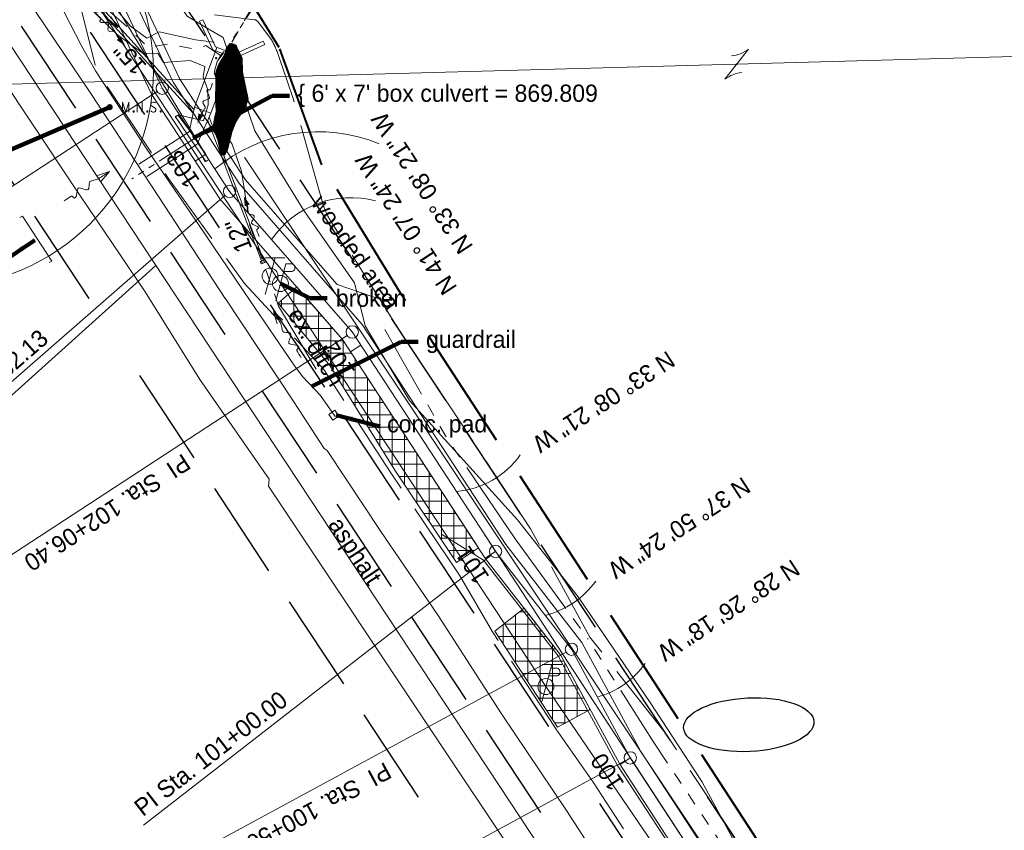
# Model space of a CAD drawing. Header units: feet. Extents: x 2433273 to 2447442, y 555003 to 575201.
# Tile 10 of 226: x 2439864 to 2440263, y 560756 to 561085. Entities that reach past the tile are written whole.
import ezdxf
from ezdxf.enums import TextEntityAlignment as Align

# ---------------------------------------------------------------- set-up
doc = ezdxf.new("R2010")
doc.units = ezdxf.units.FT
doc.header["$LTSCALE"] = 50
doc.header["$MEASUREMENT"] = 0
for name, pattern in [('cl20', [100, 5, -5, 80, -5, 5]), ('cl50', [100, 7.5, -7.5, 70, -7.5, 7.5]), ('constlimit', [0.85, 0.65, -0.1, -0.1]), ('DGN Style 1', [291.026069, 0.484236, -290.541832]), ('DGN Style 2', [484.236387, 290.541832, -193.694555]), ('DGN Style 3', [677.930942, 484.236387, -193.694555]), ('DGN Style 5', [338.965471, 145.270916, -193.694555]), ('esmtshpr', [5.35, 1, -0.175, -0.175, 4]), ('esmtuex', [4.65, 0.8, -0.275, -0.275, 0.8, -0.3, 0.8, -0.3, 0.8, -0.3]), ('fencepr', [1, 0.925, 0.075]), ('rowex', [4.85, 0.8, -0.375, -0.375, 0.8, -0.3, 0.8, -0.3, 0.8, -0.3]), ('stream', [1.4, 0.7, -0.1, 0.1, -0.1, 0.1, -0.1, 0.1, -0.1]), ('treert', [0.3, -0.15, -0.15])]:
    doc.linetypes.add(name, pattern=pattern)
for name, color, linetype, lineweight in [('DR_P_Ditch', 133, 'stream', 13), ('DR_P_Flow_Arrow', 151, 'Continuous', 13), ('DR_P_Headwall', 120, 'Continuous', 13), ('DR_P_Storm_Sewer', 151, 'Continuous', 13), ('DR_P_Text', 7, 'Continuous', 13), ('DR_X_Culvert', 4, 'DGN Style 1', 0), ('DR_X_Ditch', 133, 'stream', 0), ('DR_X_Flow_Arrow', 151, 'Continuous', 0), ('DR_X_Headwall', 120, 'DGN Style 1', 0), ('DV_X_Property_Line', 7, 'Continuous', 0), ('DV_X_Property_Line (Construction)', 7, 'Continuous', 0), ('DV_X_Section_VMS_Line', 6, 'DGN Style 2', 0), ('EV_Ecological_Wetlands', 151, 'stream', 13), ('GE_P_CL_50', 7, 'cl50', 13), ('PV_P_Bikeway', 193, 'Continuous', 13), ('PV_X_EOP', 7, 'DGN Style 3', 0), ('RD_P_Fence', 230, 'fencepr', 13), ('RD_X_Concrete_Pad', 9, 'DGN Style 5', 0), ('RD_X_GR_Rt', 97, 'Continuous', 0), ('RW_P_Const_Limits', 120, 'constlimit', 0), ('RW_P_Esmt_SH', 193, 'esmtshpr', 40), ('RW_X_CL_20', 6, 'cl20', 0), ('RW_X_Esmt_U', 6, 'esmtuex', 30), ('RW_X_Fee_RW', 6, 'rowex', 30), ('SV_P_Control_Cells_Set', 7, 'Continuous', 0), ('SV_X_Break_Lines', 4, 'DGN Style 2', 0), ('SV_X_Text', 7, 'Continuous', 0), ('SV_X_Top_of_Bank', 97, 'DGN Style 2', 0), ('UT_X_Electric_Cells', 1, 'Continuous', 0), ('UT_X_Gas', 2, 'Continuous', 0), ('UT_X_Misc_Cells', 7, 'Continuous', 0), ('UT_X_Overhead_Electric', 1, 'Continuous', 0), ('UT_X_Telecom_Cells', 30, 'Continuous', 0), ('VG_P_Cells', 3, 'Continuous', 13), ('VG_X_Tree_Line_Rt', 3, 'treert', 0)]:
    doc.layers.add(name, color=color, linetype=linetype, lineweight=lineweight)
doc.layers.add('GK_Visualization', color=30, linetype='Continuous', lineweight=13, plot=False)
doc.styles.add('Slanted-Normal LS 0.50', font='font31.shx', dxfattribs={"height": 0.14})
doc.styles.add('Slanted-Normal LS 0.50_0', font='font31.shx')
doc.styles.add('Style-font30', font='font30.shx')
doc.styles.add('Style-font31', font='font31.shx')
doc.dimstyles.new('Dec-0  Slanted', dxfattribs={"dimscale": 50, "dimtxt": 0.14, "dimasz": 0.14, "dimexe": 0.07, "dimexo": 0.07, "dimgap": 0.07, "dimtad": 1, "dimdec": 0, "dimzin": 3, "dimdsep": 46, "dimtxsty": 'Slanted-Normal LS 0.50_0', "dimcen": 0.09, "dimclrd": 97, "dimclre": 97, "dimclrt": 7, "dimadec": 0, "dimazin": 3, "dimtfac": 1, "dimtdec": 0, "dimtofl": 0, "dimtmove": 1, "dimatfit": 1, "dimfxl": 1, "dimtzin": 3, "dimlwd": 0, "dimlwe": 0, "dimarcsym": 0})

# ---------------------------------------------------------------- blocks, each defined once
blk = doc.blocks.new('X_52')
at = {"layer": 'GK_Visualization', "color": 1, "linetype": 'Continuous', "lineweight": 0}
for p, q in [((-0.07, -0.07), (0.07, 0.07)), ((-0.07, 0.07), (0.07, -0.07))]:
    blk.add_line(p, q, dxfattribs=at)
blk = doc.blocks.new('X_88')
at = {"layer": 'GK_Visualization', "color": 1, "linetype": 'Continuous', "lineweight": 0}
for p, q in [((-0.07, -0.07), (0.07, 0.07)), ((-0.07, 0.07), (0.07, -0.07))]:
    blk.add_line(p, q, dxfattribs=at)
blk = doc.blocks.new('X_89')
at = {"layer": 'GK_Visualization', "color": 1, "linetype": 'Continuous', "lineweight": 0}
for p, q in [((-0.07, -0.07), (0.07, 0.07)), ((-0.07, 0.07), (0.07, -0.07))]:
    blk.add_line(p, q, dxfattribs=at)
blk = doc.blocks.new('X_90')
at = {"layer": 'GK_Visualization', "color": 1, "linetype": 'Continuous', "lineweight": 0}
for p, q in [((-0.07, -0.07), (0.07, 0.07)), ((-0.07, 0.07), (0.07, -0.07))]:
    blk.add_line(p, q, dxfattribs=at)
blk = doc.blocks.new('DFL-X_7')
at = {"layer": 'DR_X_Flow_Arrow', "color": 151, "linetype": 'Continuous', "lineweight": 0, "flags": 128}
blk.add_lwpolyline([(-0.08, -0.0214), (0, 0), (-0.08, 0.0215)], dxfattribs=at)
at = {"layer": 'DR_X_Flow_Arrow', "color": 151, "linetype": 'Continuous', "lineweight": 0}
blk.add_open_spline([(0, 0), (-0.0277, 0.0001), (-0.0554, 0.0002), (-0.0831, 0.0003), (-0.0943, 0.0003), (-0.1051, 0.005), (-0.116, 0.0078), (-0.1231, 0.0095), (-0.1298, 0.0131), (-0.1368, 0.015), (-0.1547, 0.0198), (-0.1638, -0.0202), (-0.1793, -0.0217), (-0.1968, -0.0235), (-0.2129, 0.0182), (-0.2278, 0.0195), (-0.244, 0.0209), (-0.2647, -0.0282), (-0.2838, -0.0217), (-0.2906, -0.0194), (-0.2867, 0.0007), (-0.2951, 0.0006), (-0.3134, 0.0004), (-0.3317, 0.0002), (-0.35, 0)], degree=3, knots=[0, 0, 0, 0, 0.203531, 0.203531, 0.203531, 0.286234, 0.286234, 0.286234, 0.340272, 0.340272, 0.340272, 0.477755, 0.477755, 0.477755, 0.633727, 0.633727, 0.633727, 0.804111, 0.804111, 0.804111, 0.865463, 0.865463, 0.865463, 1, 1, 1, 1], dxfattribs=at)
blk = doc.blocks.new('DFL-X_8')
at = {"layer": 'DR_X_Flow_Arrow', "color": 151, "linetype": 'Continuous', "lineweight": 0, "flags": 128}
blk.add_lwpolyline([(-0.08, -0.0214), (0, 0), (-0.08, 0.0215)], dxfattribs=at)
at = {"layer": 'DR_X_Flow_Arrow', "color": 151, "linetype": 'Continuous', "lineweight": 0}
blk.add_open_spline([(0, 0), (-0.0277, 0.0001), (-0.0554, 0.0002), (-0.0831, 0.0003), (-0.0943, 0.0003), (-0.1051, 0.005), (-0.116, 0.0078), (-0.1231, 0.0095), (-0.1298, 0.0131), (-0.1368, 0.015), (-0.1547, 0.0198), (-0.1638, -0.0202), (-0.1793, -0.0217), (-0.1968, -0.0235), (-0.2129, 0.0182), (-0.2277, 0.0195), (-0.2439, 0.0209), (-0.2649, -0.028), (-0.2837, -0.0217), (-0.2905, -0.0195), (-0.2867, 0.0007), (-0.2951, 0.0006), (-0.3134, 0.0004), (-0.3317, 0.0002), (-0.35, 0)], degree=3, knots=[0, 0, 0, 0, 0.203531, 0.203531, 0.203531, 0.286234, 0.286234, 0.286234, 0.340272, 0.340272, 0.340272, 0.477755, 0.477755, 0.477755, 0.633727, 0.633727, 0.633727, 0.804111, 0.804111, 0.804111, 0.865463, 0.865463, 0.865463, 1, 1, 1, 1], dxfattribs=at)
blk = doc.blocks.new('DFL-X_9')
at = {"layer": 'DR_X_Flow_Arrow', "color": 151, "linetype": 'Continuous', "lineweight": 0, "flags": 128}
blk.add_lwpolyline([(-0.08, -0.0214), (0, 0), (-0.08, 0.0215)], dxfattribs=at)
at = {"layer": 'DR_X_Flow_Arrow', "color": 151, "linetype": 'Continuous', "lineweight": 0}
blk.add_open_spline([(0, 0), (-0.0277, 0.0001), (-0.0554, 0.0002), (-0.0831, 0.0002), (-0.0943, 0.0003), (-0.1052, 0.005), (-0.116, 0.0077), (-0.1231, 0.0095), (-0.1299, 0.0131), (-0.1368, 0.015), (-0.1546, 0.0198), (-0.1637, -0.0202), (-0.1792, -0.0218), (-0.1969, -0.0235), (-0.2127, 0.0182), (-0.2277, 0.0195), (-0.2442, 0.0209), (-0.265, -0.0281), (-0.2838, -0.0218), (-0.2905, -0.0195), (-0.2867, 0.0007), (-0.2951, 0.0006), (-0.3134, 0.0004), (-0.3317, 0.0002), (-0.35, 0)], degree=3, knots=[0, 0, 0, 0, 0.203531, 0.203531, 0.203531, 0.286234, 0.286234, 0.286234, 0.340272, 0.340272, 0.340272, 0.477755, 0.477755, 0.477755, 0.633727, 0.633727, 0.633727, 0.804111, 0.804111, 0.804111, 0.865463, 0.865463, 0.865463, 1, 1, 1, 1], dxfattribs=at)
blk = doc.blocks.new('OHK_7')
at = {"layer": 'DV_X_Property_Line', "color": 2, "linetype": 'Continuous', "lineweight": 0}
blk.add_line((-0.1, -0.12), (0.1, 0.12), dxfattribs=at)
for centre, start, end in [((-0.0581, 0.335), 273.69448, 306.33701), ((0.0581, -0.335), 93.69448, 126.33701)]:
    blk.add_arc(centre, 0.2668, start, end, dxfattribs=at)
at = {"layer": 'DV_X_Property_Line (Construction)', "color": 2, "linetype": 'Continuous', "lineweight": 30}
blk.add_point((0, 0), dxfattribs=at)
blk = doc.blocks.new('X_149')
at = {"layer": 'GK_Visualization', "color": 1, "linetype": 'Continuous', "lineweight": 0}
for p, q in [((-0.07, -0.07), (0.07, 0.07)), ((-0.07, 0.07), (0.07, -0.07))]:
    blk.add_line(p, q, dxfattribs=at)
blk = doc.blocks.new('X_150')
at = {"layer": 'GK_Visualization', "color": 1, "linetype": 'Continuous', "lineweight": 0}
for p, q in [((-0.07, -0.07), (0.07, 0.07)), ((-0.07, 0.07), (0.07, -0.07))]:
    blk.add_line(p, q, dxfattribs=at)
blk = doc.blocks.new('X_151')
at = {"layer": 'GK_Visualization', "color": 1, "linetype": 'Continuous', "lineweight": 0}
for p, q in [((-0.07, -0.07), (0.07, 0.07)), ((-0.07, 0.07), (0.07, -0.07))]:
    blk.add_line(p, q, dxfattribs=at)
blk = doc.blocks.new('TPW_8')
at = {"layer": 'UT_X_Misc_Cells', "color": 30, "linetype": 'Continuous', "lineweight": 0}
for p, q in [((0.0482, 0.18), (-0.0322, -0.12)), ((0.1282, 0.18), (-0.0318, 0.18)), ((0.0231, 0.0863), (0.0827, 0.0863)), ((0.0402, 0.15), (0.0827, 0.15))]:
    blk.add_line(p, q, dxfattribs=at)
blk.add_circle((0, 0), 0.065, dxfattribs=at)
at = {"layer": 'UT_X_Misc_Cells', "color": 30, "linetype": 'Continuous', "lineweight": 0, "extrusion": (0, 0, -1)}
blk.add_arc((-0.0833, 0.1181), 0.0319, 88.8767, 271.1233, dxfattribs=at)
blk = doc.blocks.new('PP_37')
at = {"layer": 'UT_X_Electric_Cells', "color": 1, "linetype": 'Continuous', "lineweight": 0}
for p, q in [((0.0428, 0.16), (-0.0375, -0.14)), ((0.0428, 0.16), (0.0853, 0.16)), ((0.0258, 0.0963), (0.0853, 0.0963))]:
    blk.add_line(p, q, dxfattribs=at)
blk.add_circle((0, 0), 0.065, dxfattribs=at)
at = {"layer": 'UT_X_Electric_Cells', "color": 1, "linetype": 'Continuous', "lineweight": 0, "extrusion": (0, 0, -1)}
blk.add_arc((-0.086, 0.1281), 0.0319, 88.8767, 271.1233, dxfattribs=at)
blk = doc.blocks.new('TELP_23')
at = {"layer": 'UT_X_Telecom_Cells', "color": 30, "linetype": 'Continuous', "lineweight": 0}
for p, q in [((0.0402, 0.15), (-0.0402, -0.15)), ((0.1202, 0.15), (-0.0398, 0.15))]:
    blk.add_line(p, q, dxfattribs=at)
blk.add_circle((0, 0), 0.065, dxfattribs=at)
blk = doc.blocks.new('MNAILS_5')
at = {"layer": 'SV_P_Control_Cells_Set', "linetype": 'Continuous', "lineweight": 0}
h = blk.add_hatch(color=7, dxfattribs=at)
edge = h.paths.add_edge_path()
edge.add_arc((0, 0), 0.0249, 0, 360)
at = {"layer": 'SV_P_Control_Cells_Set', "color": 7, "linetype": 'Continuous', "lineweight": 0, "flags": 128}
for points in [[(0.1045, -0.04), (0.1045, 0.04), (0.1299, -0.04), (0.1541, 0.04), (0.1541, -0.04)], [(0.223, -0.04), (0.223, 0.04), (0.2644, -0.04), (0.2644, 0.04)], [(0.3718, 0.0343), (0.3707, 0.0356), (0.3691, 0.0368), (0.3641, 0.0387), (0.358, 0.04), (0.3536, 0.04), (0.352, 0.04), (0.3448, 0.0381), (0.3388, 0.0343), (0.3349, 0.0293), (0.3338, 0.0242), (0.3338, 0.0204), (0.3349, 0.0154), (0.3393, 0.011), (0.3696, -0.0079), (0.3724, -0.0104), (0.3735, -0.0129), (0.3746, -0.0167), (0.3746, -0.0205), (0.374, -0.0243), (0.3735, -0.0268), (0.3724, -0.03), (0.3713, -0.0325), (0.3702, -0.0344), (0.3685, -0.0362), (0.3669, -0.0375), (0.3647, -0.0388), (0.363, -0.0394), (0.358, -0.04), (0.3503, -0.04), (0.3454, -0.0388), (0.3382, -0.0344), (0.3338, -0.0306)], [(0.1927, -0.0293), (0.1955, -0.0293), (0.1971, -0.0306), (0.1988, -0.0331), (0.1988, -0.0362), (0.1971, -0.0388), (0.1955, -0.04), (0.1927, -0.04), (0.1911, -0.0388), (0.1894, -0.0362), (0.1894, -0.0331), (0.1911, -0.0306), (0.1927, -0.0293)], [(0.3035, -0.0293), (0.3062, -0.0293), (0.3079, -0.0306), (0.3095, -0.0331), (0.3095, -0.0362), (0.3079, -0.0388), (0.3062, -0.04), (0.3035, -0.04), (0.3018, -0.0388), (0.3002, -0.0362), (0.3002, -0.0331), (0.3018, -0.0306), (0.3035, -0.0293)], [(0.4126, -0.0293), (0.4154, -0.0293), (0.417, -0.0306), (0.4187, -0.0331), (0.4187, -0.0362), (0.417, -0.0388), (0.4154, -0.04), (0.4126, -0.04), (0.411, -0.0388), (0.4093, -0.0362), (0.4093, -0.0331), (0.411, -0.0306), (0.4126, -0.0293)]]:
    blk.add_lwpolyline(points, dxfattribs=at)
blk = doc.blocks.new('DFL-P_2')
at = {"layer": 'DR_P_Flow_Arrow', "color": 151, "linetype": 'Continuous', "lineweight": 13}
blk.add_open_spline([(-0.0799, 0.0003), (-0.081, 0.0002), (-0.082, 0.0002), (-0.0831, 0.0003), (-0.0944, 0.0003), (-0.1051, 0.005), (-0.116, 0.0078), (-0.1231, 0.0095), (-0.1298, 0.0131), (-0.1368, 0.015), (-0.1548, 0.0198), (-0.1639, -0.0202), (-0.1792, -0.0217), (-0.1967, -0.0235), (-0.2132, 0.0183), (-0.2277, 0.0195), (-0.2436, 0.0209), (-0.2688, -0.0265), (-0.2838, -0.0217), (-0.2891, -0.02), (-0.2867, 0.0007), (-0.2951, 0.0006), (-0.3134, 0.0004), (-0.3317, 0.0002), (-0.35, 0)], degree=3, knots=[0, 0, 0, 0, 0.009646, 0.009646, 0.009646, 0.112481, 0.112481, 0.112481, 0.179673, 0.179673, 0.179673, 0.350625, 0.350625, 0.350625, 0.544565, 0.544565, 0.544565, 0.756426, 0.756426, 0.756426, 0.832712, 0.832712, 0.832712, 1, 1, 1, 1], dxfattribs=at)
at = {"layer": 'DR_P_Flow_Arrow', "color": 151, "linetype": 'Continuous', "lineweight": 0, "extrusion": (0, 0, -1)}
blk.add_solid([(0.08, 0.0215), (0, 0), (0.08, -0.0214)], dxfattribs=at)
blk = doc.blocks.new('DFL-P_3')
at = {"layer": 'DR_P_Flow_Arrow', "color": 151, "linetype": 'Continuous', "lineweight": 13}
blk.add_open_spline([(-0.0799, 0.0002), (-0.081, 0.0002), (-0.082, 0.0002), (-0.0831, 0.0002), (-0.0943, 0.0003), (-0.1051, 0.005), (-0.116, 0.0077), (-0.1231, 0.0095), (-0.1298, 0.0131), (-0.1368, 0.015), (-0.1546, 0.0198), (-0.1637, -0.0202), (-0.1792, -0.0218), (-0.1969, -0.0235), (-0.2128, 0.0182), (-0.2277, 0.0195), (-0.2441, 0.0209), (-0.2649, -0.0281), (-0.2838, -0.0218), (-0.2905, -0.0194), (-0.2867, 0.0007), (-0.2951, 0.0006), (-0.3134, 0.0004), (-0.3317, 0.0002), (-0.35, 0)], degree=3, knots=[0, 0, 0, 0, 0.009646, 0.009646, 0.009646, 0.112481, 0.112481, 0.112481, 0.179673, 0.179673, 0.179673, 0.350625, 0.350625, 0.350625, 0.544565, 0.544565, 0.544565, 0.756426, 0.756426, 0.756426, 0.832712, 0.832712, 0.832712, 1, 1, 1, 1], dxfattribs=at)
at = {"layer": 'DR_P_Flow_Arrow', "color": 151, "linetype": 'Continuous', "lineweight": 0, "extrusion": (0, 0, -1)}
blk.add_solid([(0.08, 0.0215), (0, 0), (0.08, -0.0214)], dxfattribs=at)
blk = doc.blocks.new('DFL-P_15')
at = {"layer": 'DR_P_Flow_Arrow', "color": 151, "linetype": 'Continuous', "lineweight": 13}
blk.add_open_spline([(-0.0799, 0.0002), (-0.081, 0.0002), (-0.082, 0.0002), (-0.0831, 0.0002), (-0.0943, 0.0003), (-0.1052, 0.005), (-0.116, 0.0078), (-0.123, 0.0096), (-0.1299, 0.0131), (-0.1368, 0.015), (-0.1544, 0.0198), (-0.1635, -0.0202), (-0.1792, -0.0217), (-0.1972, -0.0235), (-0.2125, 0.0182), (-0.2277, 0.0195), (-0.2444, 0.021), (-0.2653, -0.028), (-0.2838, -0.0217), (-0.2904, -0.0195), (-0.2867, 0.0007), (-0.2951, 0.0006), (-0.3134, 0.0004), (-0.3317, 0.0002), (-0.35, 0)], degree=3, knots=[0, 0, 0, 0, 0.009646, 0.009646, 0.009646, 0.112481, 0.112481, 0.112481, 0.179673, 0.179673, 0.179673, 0.350625, 0.350625, 0.350625, 0.544565, 0.544565, 0.544565, 0.756426, 0.756426, 0.756426, 0.832712, 0.832712, 0.832712, 1, 1, 1, 1], dxfattribs=at)
at = {"layer": 'DR_P_Flow_Arrow', "color": 151, "linetype": 'Continuous', "lineweight": 0, "extrusion": (0, 0, -1)}
blk.add_solid([(0.08, 0.0215), (0, 0), (0.08, -0.0214)], dxfattribs=at)

msp = doc.modelspace()

# ---------------------------------------------------------------- hatches: boundary and pattern name
at = {"layer": 'EV_Ecological_Wetlands', "linetype": 'Continuous'}
h = msp.add_hatch(dxfattribs=at)
h.set_pattern_fill('HATCH', color=256, style=0, pattern_type=2)
h.set_pattern_definition([(168.1391, (2439929.81453, 561070.47124), (-0.1027684, -0.4893247), [])])
h.paths.add_polyline_path([(2439952.2, 561073.51), (2439951.69, 561075.03), (2439949.83, 561075.71), (2439947.81, 561074.36), (2439946.96, 561070.98), (2439944.6, 561067.27), (2439943.58, 561064.4), (2439943.25, 561053.42), (2439943.58, 561048.19), (2439942.91, 561045.32), (2439942.23, 561040.93), (2439943.92, 561037.89), (2439944.94, 561033.33), (2439945.44, 561030.46), (2439946.96, 561030.29), (2439948.14, 561032.49), (2439950, 561040.09), (2439951.69, 561044.14), (2439955.23, 561049.54), (2439956.58, 561053.09), (2439954.22, 561064.23), (2439954.05, 561069.8)])
h = msp.add_hatch(dxfattribs=at)
h.set_pattern_fill('HATCH', color=256, style=0, pattern_type=2)
h.set_pattern_definition([(213.1391, (2439920.01994, 561060.35696), (0.1366683, -0.2093365), [])])
h.paths.add_polyline_path([(2439952.2, 561073.51), (2439951.69, 561075.03), (2439949.83, 561075.71), (2439947.81, 561074.36), (2439946.96, 561070.98), (2439944.6, 561067.27), (2439943.58, 561064.4), (2439943.25, 561053.42), (2439943.58, 561048.19), (2439942.91, 561045.32), (2439942.23, 561040.93), (2439943.92, 561037.89), (2439944.94, 561033.33), (2439945.44, 561030.46), (2439946.96, 561030.29), (2439948.14, 561032.49), (2439950, 561040.09), (2439951.69, 561044.14), (2439955.23, 561049.54), (2439956.58, 561053.09), (2439954.22, 561064.23), (2439954.05, 561069.8)])
at = {"layer": 'VG_P_Cells', "lineweight": 0}
h = msp.add_hatch(dxfattribs=at)
h.set_pattern_fill('ANSI37', color=256, scale=40, angle=45, style=0)
h.paths.add_polyline_path([(2440050.02, 560870.97), (2440041.1, 560865.15), (2440016.06, 560902.54), (2439989.7, 560945.05), (2439968.66, 560970.28), (2439976.2, 560976.87), (2439994.78, 560955.59)])
h = msp.add_hatch(dxfattribs=at)
h.set_pattern_fill('ANSI37', color=256, scale=40, angle=45, style=0)
h.paths.add_polyline_path([(2440095.31, 560805.38), (2440082.12, 560798.24), (2440056.65, 560837.28), (2440068.5, 560846.49), (2440083.52, 560827.16)])

# ---------------------------------------------------------------- linework, layer by layer
msp.add_ellipse((2440159.69, 560799.27), major_axis=(-26.44, -1.28), ratio=0.411521)
at = {"layer": 'DR_P_Ditch'}
msp.add_line((2440064.9, 560874.71), (2440094.47, 560834.02), dxfattribs=at)
at = {"layer": 'DR_P_Ditch', "flags": 128}
for points in [[(2440064.9, 560874.71), (2440036.81, 560916.09), (2440011.99, 560959.59)], [(2440202.32, 560665.87), (2440176.32, 560708.61), (2440148.91, 560750.42), (2440121.15, 560792.01), (2440094.47, 560834.02)]]:
    msp.add_lwpolyline(points, dxfattribs=at)
at = {"layer": 'DR_P_Headwall', "linetype": 'Continuous'}
for p, q in [((2439961.44, 560987.17), (2439963.31, 560987.88)), ((2439961.8, 560986.24), (2439961.44, 560987.17)), ((2439963.67, 560986.95), (2439961.8, 560986.24)), ((2439963.31, 560987.88), (2439963.67, 560986.95))]:
    msp.add_line(p, q, dxfattribs=at)
at = {"layer": 'DR_P_Storm_Sewer', "linetype": 'Continuous'}
for p, q in [((2439887.03, 561099.47), (2439934.23, 561047.34)), ((2439887.95, 561100.31), (2439934.59, 561048.81))]:
    msp.add_line(p, q, dxfattribs=at)
at = {"layer": 'DR_P_Storm_Sewer'}
for p, q in [((2439938.18, 561085.31), (2439936.81, 561084.68)), ((2439942.11, 561073.08), (2439936.81, 561084.68)), ((2439943.21, 561074.27), (2439938.18, 561085.31)), ((2439943.21, 561074.27), (2439951.03, 561071.36)), ((2439951.03, 561071.36), (2439962.62, 561076.65)), ((2439951.08, 561069.73), (2439963.25, 561075.28)), ((2439962.62, 561076.65), (2439963.25, 561075.28)), ((2439934.79, 561049.81), (2439943.84, 561074.04)), ((2439941.35, 561047.36), (2439950.4, 561071.59)), ((2439951.08, 561069.73), (2439942.11, 561073.08)), ((2439932.56, 561039.82), (2439934.79, 561049.81)), ((2439934.79, 561049.81), (2439941.35, 561047.36)), ((2439935.81, 561034.77), (2439941.35, 561047.36)), ((2439962.27, 560986.41), (2439940.08, 561044.47)), ((2439963.2, 560986.77), (2439940.65, 561045.77)), ((2439963.2, 560986.77), (2439962.27, 560986.41))]:
    msp.add_line(p, q, dxfattribs=at)
at = {"layer": 'DR_X_Culvert'}
for p, q in [((2439932.56, 561039.82), (2439868.25, 560998.44)), ((2439935.81, 561034.77), (2439871.5, 560993.4))]:
    msp.add_line(p, q, dxfattribs=at)
at = {"layer": 'DR_X_Ditch', "ltscale": 0.500001}
msp.add_line((2439935.18, 561037.35), (2439909.32, 561020.75), dxfattribs=at)
at = {"layer": 'DR_X_Ditch', "flags": 128}
for points in [[(2439934.19, 561037.29), (2439943.19, 561040.44), (2439947.33, 561045.18), (2439944.83, 561057.66), (2439942.24, 561065.14), (2439945.31, 561070.77), (2439949.5, 561075.5), (2439957.32, 561089.02), (2439957.6, 561088.74), (2439975.62, 561105.75), (2439983.12, 561129.05), (2440002.44, 561134.04)], [(2439881.06, 561105.76), (2439882.81, 561104.22), (2439885.01, 561102.02), (2439893.94, 561094.36), (2439908.4, 561081.58), (2439915.83, 561074.16), (2439923.82, 561075.43), (2439935.5, 561073.21), (2439939.37, 561074.85), (2439943.67, 561071.82), (2439945.31, 561070.77)], [(2439984.05, 560943.53), (2439968.83, 560969.15), (2439963.78, 560983.78), (2439957.29, 561001.21), (2439953.74, 561023.88), (2439949.84, 561035.08), (2439945.75, 561040.38)]]:
    msp.add_lwpolyline(points, dxfattribs=at)
at = {"layer": 'DR_X_Ditch', "ltscale": 0.500001, "flags": 128}
msp.add_lwpolyline([(2439968.4, 561098.54), (2439957.51, 561088.51), (2439946.61, 561071.98), (2439943.92, 561068.39), (2439942.84, 561064.43), (2439944.46, 561057.42), (2439946.79, 561050.05), (2439946.97, 561045.56), (2439945.9, 561043.04), (2439942.84, 561040.88), (2439939.06, 561039.09), (2439935.18, 561037.35)], dxfattribs=at)
at = {"layer": 'DR_X_Headwall', "flags": 128}
for points in [[(2439940.17, 561028.36), (2439939.36, 561027.83), (2439927, 561045.86), (2439927.98, 561046.57), (2439940.17, 561028.36)], [(2439863.81, 561005.06), (2439864.88, 561005.64), (2439876.83, 560987.41), (2439875.94, 560986.79), (2439863.81, 561005.06)]]:
    msp.add_lwpolyline(points, dxfattribs=at)
at = {"layer": 'DV_X_Property_Line'}
msp.add_line((2439382.51, 560503.09), (2439919.04, 560985.62), dxfattribs=at)
msp.add_line((2439382.51, 560503.09), (2439919.04, 560985.62), dxfattribs=at)
at = {"layer": 'DV_X_Section_VMS_Line'}
msp.add_line((2442059.27, 561119.79), (2433538.29, 560884.81), dxfattribs=at)
at = {"layer": 'EV_Ecological_Wetlands', "linetype": 'Continuous', "flags": 128}
msp.add_lwpolyline([(2439952.2, 561073.51), (2439951.69, 561075.03), (2439949.83, 561075.71), (2439947.81, 561074.36), (2439946.96, 561070.98), (2439944.6, 561067.27), (2439943.58, 561064.4), (2439943.25, 561053.42), (2439943.58, 561048.19), (2439942.91, 561045.32), (2439942.23, 561040.93), (2439943.92, 561037.89), (2439944.94, 561033.33), (2439945.44, 561030.46), (2439946.96, 561030.29), (2439948.14, 561032.49), (2439950, 561040.09), (2439951.69, 561044.14), (2439955.23, 561049.54), (2439956.58, 561053.09), (2439954.22, 561064.23), (2439954.05, 561069.8), (2439952.2, 561073.51)], close=True, dxfattribs=at)
msp.add_lwpolyline([(2439952.2, 561073.51), (2439951.69, 561075.03), (2439949.83, 561075.71), (2439947.81, 561074.36), (2439946.96, 561070.98), (2439944.6, 561067.27), (2439943.58, 561064.4), (2439943.25, 561053.42), (2439943.58, 561048.19), (2439942.91, 561045.32), (2439942.23, 561040.93), (2439943.92, 561037.89), (2439944.94, 561033.33), (2439945.44, 561030.46), (2439946.96, 561030.29), (2439948.14, 561032.49), (2439950, 561040.09), (2439951.69, 561044.14), (2439955.23, 561049.54), (2439956.58, 561053.09), (2439954.22, 561064.23), (2439954.05, 561069.8), (2439952.2, 561073.51)], close=True, dxfattribs=at)
at = {"layer": 'EV_Ecological_Wetlands', "ltscale": 0.500001, "flags": 128}
msp.add_lwpolyline([(2439954.05, 561069.8), (2439954.22, 561064.23), (2439956.58, 561053.09), (2439955.23, 561049.54), (2439951.69, 561044.14), (2439950, 561040.09), (2439948.14, 561032.49), (2439946.96, 561030.29), (2439945.44, 561030.46), (2439944.94, 561033.33), (2439943.92, 561037.89), (2439942.23, 561040.93), (2439942.91, 561045.32), (2439943.58, 561048.19), (2439943.25, 561053.42), (2439943.58, 561064.4), (2439944.6, 561067.27), (2439946.96, 561070.98), (2439947.81, 561074.36), (2439949.83, 561075.71), (2439951.69, 561075.03), (2439952.2, 561073.51), (2439954.05, 561069.8)], close=True, dxfattribs=at)
at = {"layer": 'GE_P_CL_50'}
for p, q in [((2439921.63, 561057.53), (2439867.39, 561173.03)), ((2439948.97, 561015.66), (2439921.63, 561057.53)), ((2439998.77, 560958.61), (2439948.97, 561015.66)), ((2440052.79, 560875.88), (2439998.77, 560958.61)), ((2440056.94, 560869.52), (2440052.79, 560875.88)), ((2440087.72, 560829.9), (2440056.94, 560869.52)), ((2440111.61, 560785.78), (2440087.72, 560829.9)), ((2440253.42, 560568.57), (2440111.61, 560785.78))]:
    msp.add_line(p, q, dxfattribs=at)
at = {"layer": 'GE_P_CL_50', "linetype": 'Continuous'}
for p, q in [((2439919.54, 561056.16), (2439775.47, 560962.11)), ((2439939.2, 561030.62), (2439935.01, 561027.89)), ((2439947.08, 561014.02), (2439817.73, 560901.08)), ((2439996.68, 560957.24), (2439843.29, 560857.1)), ((2440002.27, 560953.25), (2439998.09, 560950.52)), ((2440054.97, 560867.98), (2439914.09, 560758.55)), ((2440056.94, 560869.52), (2440052.75, 560866.78)), ((2440085.52, 560828.71), (2439923.81, 560741.13)), ((2440109.41, 560784.59), (2439948.72, 560697.57)), ((2440111.61, 560785.78), (2440107.42, 560783.05))]:
    msp.add_line(p, q, dxfattribs=at)
for centre in [(2439921.63, 561057.53), (2439948.97, 561015.66), (2439998.77, 560958.61), (2440056.94, 560869.52), (2440087.72, 560829.9), (2440111.61, 560785.78)]:
    msp.add_circle(centre, 2.5, dxfattribs=at)
at = {"layer": 'GE_P_CL_50', "linetype": 'Continuous', "extrusion": (0, 0, -1)}
for centre, radius, start, end in [((-2439984.82, 560974.32), 65.53, 50.3517, 112.3131), ((-2439998.06, 560974.4), 38.72, 34.1471, 105.2136)]:
    msp.add_arc(centre, radius, start, end, dxfattribs=at)
at = {"layer": 'GE_P_CL_50', "linetype": 'Continuous'}
for centre, start in [((2440038.06, 560929.22), 274.7658), ((2440068.69, 560878.06), 283.6365), ((2440088.73, 560844.6), 285.5713)]:
    msp.add_arc(centre, 35.42, start, 324.6583, dxfattribs=at)
at = {"layer": 'GK_Visualization', "color": 1, "flags": 128}
for points in [[(2440256.67, 560563.59), (2440052.79, 560875.88), (2439998.77, 560958.61), (2439948.97, 561015.66), (2439921.63, 561057.53), (2439867.39, 561173.03), (2439128.77, 562304.38), (2439075.88, 562386.31), (2439021.22, 562470.05), (2439021.22, 562470.05)], [(2440111.61, 560785.78), (2440087.72, 560829.9), (2440056.94, 560869.52)]]:
    msp.add_lwpolyline(points, dxfattribs=at)
at = {"layer": 'PV_P_Bikeway'}
for p, q in [((2439926.01, 561059.97), (2439871.77, 561175.47)), ((2439917.25, 561055.09), (2439863.01, 561170.59)), ((2439952.96, 561018.69), (2439926.01, 561059.97)), ((2439944.97, 561012.64), (2439917.25, 561055.09)), ((2440002.77, 560961.64), (2439952.96, 561018.69)), ((2439994.78, 560955.59), (2439944.97, 561012.64)), ((2440061.02, 560872.42), (2440002.77, 560961.64)), ((2440052.87, 560866.61), (2439994.78, 560955.59)), ((2440091.92, 560832.64), (2440061.02, 560872.42)), ((2440083.52, 560827.16), (2440052.87, 560866.61)), ((2440091.92, 560832.64), (2440115.91, 560788.34)), ((2440083.52, 560827.16), (2440107.31, 560783.22)), ((2440257.61, 560571.3), (2440115.91, 560788.34)), ((2440249.23, 560565.83), (2440107.31, 560783.22))]:
    msp.add_line(p, q, dxfattribs=at)
at = {"layer": 'PV_X_EOP', "flags": 128}
for points in [[(2439059.11, 562323.34), (2439089.05, 562276.96), (2439123.99, 562223.27), (2439152.79, 562180.25), (2439182.27, 562135.61), (2439209.94, 562093.38), (2439237.54, 562050.08), (2439266.5, 562006.44), (2439294.74, 561963.11), (2439323.51, 561918.85), (2439353.72, 561872.56), (2439381.82, 561830), (2439411.37, 561785), (2439439.75, 561740.32), (2439469.85, 561695.44), (2439497.65, 561652.82), (2439526.15, 561609.27), (2439555.36, 561564.43), (2439584.18, 561520.92), (2439613.59, 561476.03), (2439642.09, 561432.78), (2439670.93, 561388.59), (2439696.22, 561350.24), (2439724.79, 561307.03), (2439753.33, 561264.28), (2439781.24, 561222.11), (2439809.5, 561179.38), (2439836.69, 561138.62), (2439864.85, 561096.63), (2439892.61, 561055.4), (2439920.39, 561013.23), (2439947.12, 560972.26), (2439947.13, 560972.32), (2439975.05, 560930.29), (2439987.39, 560911.32)], [(2439964.98, 560898.9), (2439936.88, 560939.31), (2439914.74, 560974.88), (2439885.07, 561018.78), (2439844.71, 561079.37), (2439814.41, 561124.6), (2439785.69, 561168.36), (2439757.13, 561211.35), (2439725.6, 561259.43), (2439698.59, 561300.58), (2439665.98, 561350.42), (2439638.87, 561392.18), (2439611.89, 561433.69), (2439552.94, 561521.62), (2439522.9, 561566.63), (2439493.67, 561611.2), (2439466.41, 561652.9), (2439438.19, 561695.81), (2439409.06, 561739.28), (2439373.09, 561793.51), (2439345.1, 561837.16), (2439315.95, 561882.62), (2439284.49, 561931.39), (2439255.88, 561975.74), (2439228.6, 562018.49), (2439199.99, 562062.94), (2439169.5, 562110.57), (2439140.36, 562154.98), (2439112.07, 562198.85), (2439085.33, 562239.05), (2439055.84, 562286.26), (2439040.42, 562309.13)], [(2440287.56, 560458.5), (2440257.67, 560503.03), (2440239.78, 560530.77), (2440213.3, 560571.69), (2440181.3, 560619.82), (2440158.43, 560654.24), (2440132.77, 560693.47), (2440108.35, 560729.66), (2440085.65, 560764.47), (2440059.3, 560803.67), (2440033.57, 560843.6), (2440010.36, 560877.73), (2439988.63, 560910.59), (2439987.39, 560911.32)], [(2440265.28, 560444.43), (2440237.36, 560487.85), (2440218.54, 560516.86), (2440060.51, 560752.44), (2440036.1, 560789.13), (2439964.8, 560896.03), (2439964.98, 560898.9)]]:
    msp.add_lwpolyline(points, dxfattribs=at)
at = {"layer": 'RD_P_Fence'}
for p, q in [((2439928.72, 561061.25), (2439910.65, 561099.73)), ((2439955.47, 561020.33), (2439928.52, 561061.61)), ((2439992.61, 560977.83), (2439955.22, 561020.66)), ((2440052.03, 560866.07), (2440034.99, 560876.53)), ((2440082.68, 560826.61), (2440052.03, 560866.07)), ((2440082.64, 560826.68), (2440106.43, 560782.75)), ((2440229.59, 560594.1), (2440106.45, 560782.71))]:
    msp.add_line(p, q, dxfattribs=at)
at = {"layer": 'RD_P_Fence', "linetype": 'fencepr', "ltscale": 0.25}
msp.add_line((2440011.54, 560971.36), (2439992.61, 560977.83), dxfattribs=at)
at = {"layer": 'RD_X_Concrete_Pad', "flags": 128}
msp.add_lwpolyline([(2439990.93, 560922.84), (2439993.37, 560924.47), (2439991.63, 560926.85), (2439989.25, 560925.19), (2439990.93, 560922.84)], dxfattribs=at)
at = {"layer": 'RD_X_GR_Rt', "flags": 128}
msp.add_lwpolyline([(2439991.83, 560924.29), (2439985.82, 560932.88), (2439978.56, 560940.61), (2439975.1, 560945.3), (2439957.33, 560971.26), (2439936.29, 561002.2), (2439915.13, 561033.15), (2439894.6, 561064.56), (2439888.79, 561075), (2439879.26, 561093.45)], dxfattribs=at)
at = {"layer": 'RW_P_Const_Limits'}
for p, q in [((2439959.04, 561085.32), (2439942.88, 561087.32)), ((2439965.62, 561077.66), (2439960.38, 561084.55)), ((2439974.7, 561053.8), (2439968.51, 561071.62)), ((2439986.7, 561011.15), (2439974.7, 561053.8)), ((2440016.01, 560962.22), (2439990.18, 561003.31)), ((2440043.59, 560920.51), (2440016.01, 560962.22)), ((2440071.09, 560878.76), (2440043.59, 560920.51)), ((2440095.24, 560834.81), (2440071.09, 560878.76)), ((2440055.69, 560836.95), (2440042.26, 560859.93)), ((2440081.18, 560797.84), (2440055.95, 560836.53)), ((2440126.26, 560795.35), (2440095.24, 560834.81)), ((2440096.58, 560775.97), (2440081.38, 560797.55)), ((2440153.85, 560753.65), (2440126.26, 560795.35))]:
    msp.add_line(p, q, dxfattribs=at)
at = {"layer": 'RW_P_Const_Limits', "flags": 128}
for points in [[(2440042.26, 560859.93), (2440014.37, 560901.44), (2439987.2, 560943.41), (2439955.03, 560978.3), (2439924.21, 561020.84), (2439894.94, 561064.73), (2439882.65, 561114.2), (2439875.5, 561127.75)], [(2440176.19, 560648.81), (2440151.52, 560692.42), (2440123.75, 560734), (2440096.58, 560775.97)]]:
    msp.add_lwpolyline(points, dxfattribs=at)
at = {"layer": 'RW_P_Const_Limits'}
for centre, radius, start, end in [((2439958.79, 561083.34), 2, 37.2511, 82.9302), ((2439940.17, 561061.78), 30, 19.1656, 31.9809)]:
    msp.add_arc(centre, radius, start, end, dxfattribs=at)
at = {"layer": 'RW_P_Const_Limits', "extrusion": (0, 0, -1)}
for centre, radius, start, end in [((-2440015.58, 561019.27), 30, 327.853, 344.2847), ((-2440064.33, 560842), 10, 326.889, 329.7009), ((-2440089.56, 560803.31), 10, 324.8467, 326.889)]:
    msp.add_arc(centre, radius, start, end, dxfattribs=at)
at = {"layer": 'RW_P_Esmt_SH'}
for p, q in [((2439969.09, 561074.02), (2439930.68, 561136.76)), ((2439986.47, 561026.47), (2439969.09, 561074.02)), ((2440018.75, 560973.74), (2439986.47, 561026.47)), ((2440278.68, 560575.61), (2440018.75, 560973.74))]:
    msp.add_line(p, q, dxfattribs=at)
for p in [(2439943.52, 561069.73), (2439948.33, 561062.37), (2440018.75, 560973.74)]:
    msp.add_point(p, dxfattribs=at)
at = {"layer": 'RW_X_CL_20'}
msp.add_line((2440362.14, 560314.92), (2439330.9, 561875.89), dxfattribs=at)
msp.add_line((2440362.14, 560314.92), (2439330.9, 561875.89), dxfattribs=at)
at = {"layer": 'RW_X_Esmt_U'}
for p, q in [((2440421.34, 560348.67), (2439387.63, 561913.37)), ((2440368.82, 560319.32), (2439337.57, 561880.3))]:
    msp.add_line(p, q, dxfattribs=at)
at = {"layer": 'RW_X_Fee_RW'}
for p, q in [((2440388.61, 560329.27), (2439355.99, 561892.33)), ((2440335.66, 560300.57), (2439305.8, 561859.44))]:
    msp.add_line(p, q, dxfattribs=at)
at = {"layer": 'SV_X_Break_Lines', "flags": 128}
msp.add_lwpolyline([(2439939.08, 561027.64), (2439937, 561031.11), (2439929.28, 561042.55), (2439926.83, 561045.99), (2439928.12, 561046.65), (2439932.48, 561040.81), (2439939.08, 561031.11), (2439940.5, 561028.44), (2434762.32, 569617.07), (2434766.17, 569570.35), (2434771.59, 569523.5), (2434776.6, 569483.36), (2434783.98, 569457.22), (2434788.63, 569439.84), (2434794.69, 569434.9), (2434798.31, 569432.92), (2434803.06, 569435.73), (2434809.38, 569440.3), (2434807.88, 569450.49), (2434802.86, 569461.6), (2434798.94, 569493.67), (2434795.84, 569520.55), (2434790.67, 569569.8), (2434788.76, 569594.66)], dxfattribs=at)
at = {"layer": 'SV_X_Top_of_Bank', "flags": 128}
for points in [[(2439881.3, 561107.94), (2439886.85, 561105.53), (2439897.04, 561096.75), (2439908.71, 561082.67), (2439915.44, 561077.77), (2439920.45, 561080.44), (2439935.08, 561077.15), (2439942.75, 561076.16)], [(2439877.39, 561105.56), (2439882.03, 561099.79), (2439889.81, 561092.49), (2439903.45, 561079.17), (2439913.91, 561071.54), (2439919.85, 561071.79), (2439922.09, 561067.89), (2439933, 561068.72), (2439938.91, 561066.39), (2439938.27, 561062.08), (2439940.09, 561056.88), (2439940.26, 561050.72), (2439938.4, 561044.34), (2439928.08, 561046.7)]]:
    msp.add_lwpolyline(points, dxfattribs=at)
at = {"layer": 'UT_X_Electric_Cells'}
msp.add_circle((2439830.25, 561064.61), 87.79, dxfattribs=at)
at = {"layer": 'UT_X_Gas'}
msp.add_line((2440266.72, 560562.27), (2439955, 561029.59), dxfattribs=at)
at = {"layer": 'UT_X_Overhead_Electric', "flags": 128}
msp.add_lwpolyline([(2440484.94, 560125.89), (2440303.4, 560483.16), (2440077.36, 560814.73), (2439858.91, 561146.66), (2439663.79, 561442.6), (2439469.82, 561735.95), (2439281.04, 562024.84), (2439081.21, 562334.43), (2438862.95, 562669.03), (2438655.7, 562988.75), (2438247.85, 563617.47), (2438037.55, 563946.39), (2437842.2, 564172.7), (2437639.95, 564407.64)], dxfattribs=at)
at = {"layer": 'VG_P_Cells'}
for p, q in [((2439976.2, 560976.87), (2439968.66, 560970.28)), ((2439968.66, 560970.28), (2439989.7, 560945.05)), ((2439989.7, 560945.05), (2440016.06, 560902.54)), ((2440016.06, 560902.54), (2440041.1, 560865.15)), ((2440041.1, 560865.15), (2440050.02, 560870.97)), ((2440056.65, 560837.28), (2440068.5, 560846.49)), ((2440082.12, 560798.24), (2440056.65, 560837.28)), ((2440095.31, 560805.38), (2440082.12, 560798.24)), ((2440095.31, 560805.38), (2440084.56, 560799.56))]:
    msp.add_line(p, q, dxfattribs=at)
at = {"layer": 'VG_P_Cells', "lineweight": 0}
for p, q in [((2439994.78, 560955.59), (2439976.2, 560976.87)), ((2440052.87, 560866.61), (2439994.78, 560955.59)), ((2440083.52, 560827.16), (2440052.87, 560866.61)), ((2440107.31, 560783.22), (2440083.52, 560827.16)), ((2440132.02, 560745.37), (2440107.31, 560783.22))]:
    msp.add_line(p, q, dxfattribs=at)
at = {"layer": 'VG_P_Cells', "lineweight": 0, "flags": 128}
for points in [[(2440050.02, 560870.97), (2440041.1, 560865.15), (2440016.06, 560902.54), (2439989.7, 560945.05), (2439968.66, 560970.28), (2439976.2, 560976.87), (2439994.78, 560955.59), (2440050.02, 560870.97), (2440050.02, 560870.97)], [(2440095.31, 560805.38), (2440082.12, 560798.24), (2440056.65, 560837.28), (2440068.5, 560846.49), (2440083.52, 560827.16), (2440095.31, 560805.38), (2440095.31, 560805.38)]]:
    msp.add_lwpolyline(points, close=True, dxfattribs=at)
at = {"layer": 'VG_X_Tree_Line_Rt', "flags": 128}
for points in [[(2439924.05, 561148.67), (2439904.34, 561131.54), (2439913.27, 561112.78), (2439923.94, 561098.39), (2439931.75, 561086.76), (2439940.24, 561081.67), (2439946.36, 561078.03), (2439959.27, 561040.23), (2439979.05, 561007.9), (2439999.66, 560978.56), (2440004.04, 560961.09)], [(2440004.04, 560961.09), (2440021.98, 560930.84), (2440065.81, 560882.46), (2440090.51, 560851.11), (2440119.6, 560808.32), (2440140.6, 560776.18), (2440168.03, 560725.46), (2440202.15, 560677.97), (2440228.01, 560644.45), (2440249.05, 560607.42), (2440275.25, 560571.51), (2440293.85, 560540.43), (2440312.19, 560516.28), (2440351.51, 560542.09), (2440391.72, 560561.68), (2440423.53, 560578.59), (2440511.93, 560632.88), (2440553.32, 560642.02), (2440585.02, 560643.36), (2440615.39, 560663.52), (2440643.75, 560632.35), (2440636.29, 560602.71), (2440664.59, 560573.15), (2440684.29, 560547.97), (2440720.71, 560504.96), (2440721.8, 560534.19)]]:
    msp.add_lwpolyline(points, dxfattribs=at)

# ---------------------------------------------------------------- block references
at = {"layer": 'DR_P_Flow_Arrow', "color": 151, "linetype": 'Continuous', "lineweight": 0}
for name, p, xscale, yscale, zscale, rotation in [('DFL-P_3', (2439906.61, 561074.83), 50.00000000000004, 50.00000000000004, 50.00000000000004, 312.1589610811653), ('DFL-P_15', (2439935.93, 561043.16), 49.99999999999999, 49.99999999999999, 49.99999999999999, 249.5247001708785), ('DFL-P_2', (2439954.73, 561013.74), 50.00000000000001, 50.00000000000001, 50.00000000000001, 110.9187264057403)]:
    msp.add_blockref(name, p, dxfattribs=dict(at, xscale=xscale, yscale=yscale, zscale=zscale, rotation=rotation))
at = {"layer": 'DR_X_Flow_Arrow', "color": 151, "linetype": 'Continuous', "lineweight": 0}
for name, p, xscale, yscale, zscale, rotation in [('DFL-X_9', (2439903.66, 561082.12), 62.49999999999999, 62.49999999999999, 62.49999999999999, 318.8454364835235), ('DFL-X_7', (2439900.27, 561023.68), 62.50000000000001, 62.50000000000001, 62.50000000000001, 32.75368319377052), ('DFL-X_8', (2439966.83, 560966.97), 62.50000000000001, 62.50000000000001, 62.50000000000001, 120.6988647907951)]:
    msp.add_blockref(name, p, dxfattribs=dict(at, xscale=xscale, yscale=yscale, zscale=zscale, rotation=rotation))
at = {"layer": 'DV_X_Property_Line', "color": 2, "linetype": 'Continuous', "lineweight": 30, "xscale": 50, "yscale": 50, "zscale": 50, "rotation": 181.5795917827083}
msp.add_blockref('OHK_7', (2440154.78, 561067.27), dxfattribs=at)
at = {"layer": 'GK_Visualization', "color": 1, "linetype": 'Continuous', "lineweight": 0}
for name, p in [('X_90', (2439921.63, 561057.53)), ('X_89', (2439948.97, 561015.66)), ('X_88', (2439998.77, 560958.61)), ('X_52', (2440052.79, 560875.88)), ('X_150', (2440056.94, 560869.52)), ('X_151', (2440087.72, 560829.9)), ('X_149', (2440111.61, 560785.78))]:
    msp.add_blockref(name, p, dxfattribs=at)
at = {"layer": 'SV_P_Control_Cells_Set', "color": 7, "linetype": 'Continuous', "lineweight": 0, "xscale": 50, "yscale": 50, "zscale": 50}
msp.add_blockref('MNAILS_5', (2439900.33, 561049.84), dxfattribs=at)
at = {"layer": 'UT_X_Electric_Cells', "color": 1, "linetype": 'Continuous', "lineweight": 0, "xscale": 50, "yscale": 50, "zscale": 50}
msp.add_blockref('PP_37', (2439969.61, 560978.28), dxfattribs=at)
at = {"layer": 'UT_X_Misc_Cells', "color": 30, "linetype": 'Continuous', "lineweight": 0, "xscale": 50, "yscale": 50, "zscale": 50}
msp.add_blockref('TPW_8', (2440077.36, 560814.73), dxfattribs=at)
at = {"layer": 'UT_X_Telecom_Cells', "color": 30, "linetype": 'Continuous', "lineweight": 0, "xscale": 50, "yscale": 50, "zscale": 50}
msp.add_blockref('TELP_23', (2439965.41, 560981.26), dxfattribs=at)

# ---------------------------------------------------------------- texts
at = {"layer": 'DR_P_Text', "style": 'Slanted-Normal LS 0.50'}
for s, rotation, p in [('15"', 131.6569, (2439910.49, 561062.15)), ('12"', 110.9187, (2439951.72, 560990.02))]:
    msp.add_text(s, height=7, rotation=rotation, dxfattribs=at).set_placement(p, align=Align.TOP_LEFT)
at = {"layer": 'GE_P_CL_50', "linetype": 'Continuous', "style": 'Style-font31'}
for s, rotation, p in [('N 33%%d 08\' 21" W', 123.1391, (2440024.12, 561017.14)), ('N 41%%d 07\' 24" W', 123.1391, (2440017.64, 561000.5)), ('N 33%%d 08\' 21" W', 213.1391, (2440102.79, 560927.34)), ('N 37%%d 50\' 24" W', 213.1391, (2440133.42, 560876.18)), ('N 28%%d 26\' 18" W', 213.1391, (2440153.45, 560842.72))]:
    msp.add_text(s, height=7, rotation=rotation, dxfattribs=at).set_placement(p, align=Align.TOP_CENTER)
for s, p in [('103', (2439932.86, 561026.61)), ('102', (2439995.99, 560949.15)), ('101', (2440050.37, 560865.86)), ('100', (2440105.13, 560781.98))]:
    msp.add_text(s, height=7, rotation=123.1391, dxfattribs=at).set_placement(p, align=Align.CENTER)
for s, rotation, p in [('PI  Sta. 102+82.13', 41.1232, (2439817.38, 560903.78)), ('PI  Sta. 102+06.40', 213.1391, (2439930, 560909.53)), ('PI Sta. 101+00.00', 37.8399, (2439913.78, 560761.75)), ('PI  Sta. 100+50.17', 208.4383, (2440012.06, 560784.29))]:
    msp.add_text(s, height=7, rotation=rotation, dxfattribs=at).set_placement(p)
at = {"layer": 'GK_Visualization', "color": 1, "style": 'Style-font30'}
for s, p in [('TEMPC31', (2439921.63, 561057.53)), ('TEMPB31', (2439948.97, 561015.66)), ('TEMPA31', (2439998.78, 560958.61)), ('TEMP31', (2440052.79, 560875.88)), ('TEMP10008', (2440056.94, 560869.52)), ('TEMP10007', (2440087.72, 560829.9)), ('TEMP10006', (2440111.61, 560785.78))]:
    msp.add_text(s, height=0.14, dxfattribs=at).set_placement(p, align=Align.RIGHT)
at = {"layer": 'SV_X_Text', "style": 'Slanted-Normal LS 0.50'}
for s, rotation, p in [('wooded area', 305.078, (2439981.72, 561010.93)), ('ex. ditch', 300.6989, (2439972.27, 560965.75)), ('asphalt', 303.3983, (2439988.74, 560880.51))]:
    msp.add_text(s, height=7, rotation=rotation, dxfattribs=at).set_placement(p)
at = {"layer": 'SV_X_Text', "char_height": 7, "attachment_point": 4, "line_spacing_factor": 0.606, "style": 'Slanted-Normal LS 0.50'}
for s, insert in [("\\{ 6' x 7' box culvert = 869.809", (2439976.48, 561054.44)), ('broken', (2439992.09, 560972.3)), ('guardrail', (2440028.69, 560954.59)), ('conc. pad', (2440012.91, 560920.3))]:
    msp.add_mtext(s, dxfattribs=dict(at, insert=insert))

# ---------------------------------------------------------------- leaders
at = {"layer": 'SV_X_Text', "color": 97, "linetype": 'Continuous', "lineweight": 0, "annotation_type": 0, "has_hookline": 1}
for points, hookline_direction, text_width in [([(2439934.19, 561037.29), (2439966.26, 561054.44), (2439973.26, 561054.44)], 0, 174.33), ([(2439900.33, 561049.84), (2439856.51, 561031.06), (2439849.51, 561031.06)], 1, 101.28), ([(2439869.87, 560995.92), (2439856.3, 560986.65), (2439849.3, 560986.65)], 1, 160.83), ([(2439969.61, 560978.28), (2439981.59, 560972.3), (2439988.59, 560972.3)], 0, 35.56), ([(2439982.28, 560936.54), (2440018.57, 560954.59), (2440025.57, 560954.59)], 0, 48.72), ([(2439992.23, 560924.92), (2440010.08, 560920.3)], 0, 53.44)]:
    msp.add_leader(points, dimstyle='Dec-0  Slanted', override={"dimtad": 0, "dimclrd": 0, "dimlwd": 65534}, dxfattribs=dict(at, hookline_direction=hookline_direction, text_width=text_width))

doc.saveas('drawing.dxf')
